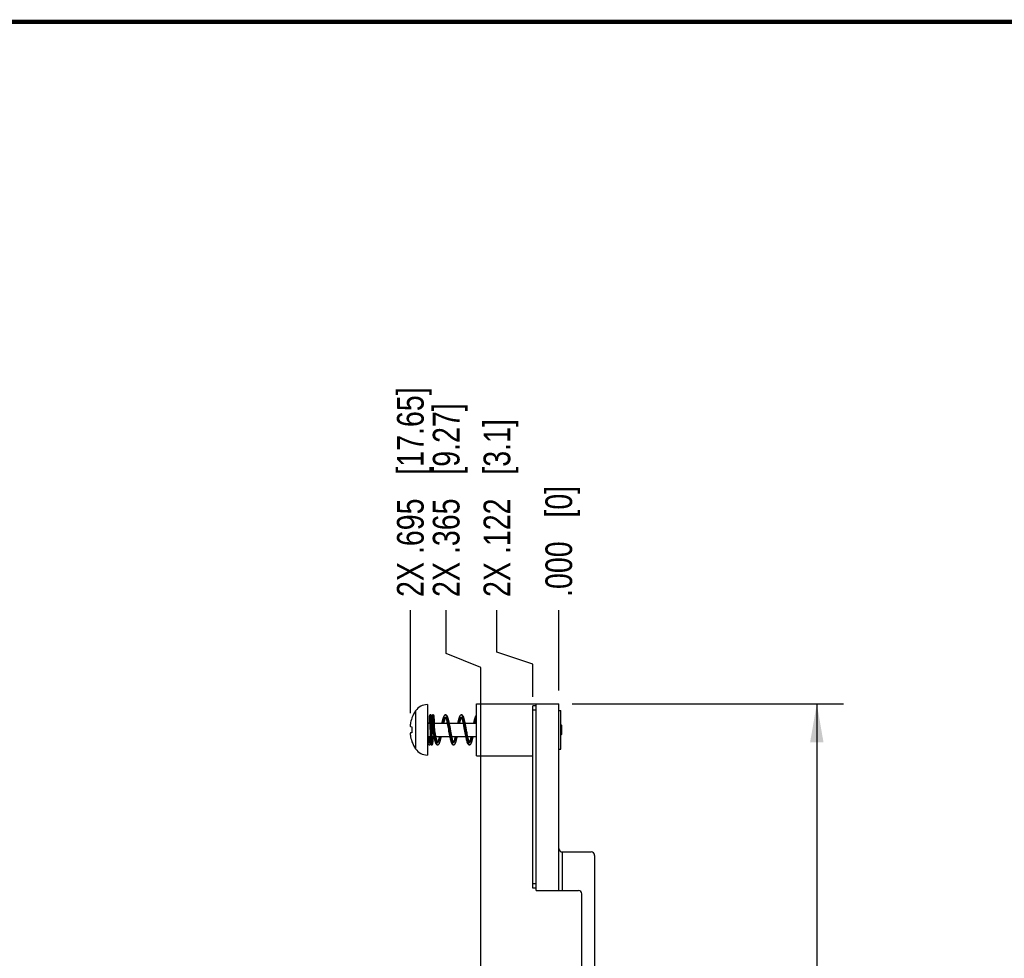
# Model space of a CAD drawing. Header units: inches. Extents: x 0.2 to 16.8, y 0.1 to 10.8.
# Tile 8 of 15: x 4.8 to 9.5, y 6.4 to 10.8. Entities that reach past the tile are written whole.
import ezdxf

# ---------------------------------------------------------------- set-up
doc = ezdxf.new("R2010")
doc.units = ezdxf.units.IN
doc.header["$LTSCALE"] = 0.935
doc.header["$MEASUREMENT"] = 0
doc.layers.get('0').update_dxf_attribs({"linetype": 'CONTINUOUS'})
doc.layers.add('DIMENSIONS', color=7, linetype='CONTINUOUS')
doc.styles.get("Standard").update_dxf_attribs({"font": 'txt', "width": 0.8})
doc.dimstyles.new('DIMSTYLE_1', dxfattribs={"dimtxt": 0.125, "dimasz": 0.18, "dimexe": 0.18, "dimexo": 0.0625, "dimgap": 0.09, "dimtad": 0, "dimtih": 1, "dimtoh": 1, "dimdec": 3, "dimzin": 4, "dimdsep": 46, "dimtxsty": 'STANDARD', "dimblk": '_FILLED', "dimblk1": '_FILLED', "dimblk2": '_FILLED', "dimcen": 0.09, "dimadec": 0, "dimazin": 0, "dimtp": 0.01, "dimtm": 0.01, "dimtfac": 1, "dimtdec": 3, "dimtofl": 0, "dimtmove": 0, "dimatfit": 3, "dimldrblk": '_FILLED', "dimfxl": 1, "dimtolj": 1, "dimtzin": 4, "dimarcsym": 0})
doc.dimstyles.new('DIMSTYLE_2', dxfattribs={"dimtxt": 0.125, "dimasz": 0.18, "dimexe": 0.18, "dimexo": 0.0625, "dimgap": 0.09, "dimtad": 0, "dimtih": 1, "dimtoh": 1, "dimdec": 3, "dimzin": 4, "dimdsep": 46, "dimtxsty": 'STANDARD', "dimblk": '_FILLED', "dimblk1": '_FILLED', "dimblk2": '_FILLED', "dimcen": 0.09, "dimadec": 0, "dimazin": 0, "dimtp": 0.01, "dimtm": 0.01, "dimtfac": 1, "dimtdec": 3, "dimtofl": 0, "dimtmove": 0, "dimatfit": 3, "dimldrblk": '_FILLED', "dimfxl": 1, "dimtolj": 1, "dimtzin": 4, "dimarcsym": 0})

# ---------------------------------------------------------------- blocks, each defined once
blk = doc.blocks.new('*D19')
at = {"layer": 'DIMENSIONS', "color": 2, "linetype": 'Continuous'}
for p, q in [((7.0832, 7.8076), (7.0832, 8.0034)), ((7.2508, 7.751), (7.0832, 7.8076)), ((7.2508, 7.5988), (7.2508, 7.751))]:
    blk.add_line(p, q, dxfattribs=at)
at = {"layer": 'DIMENSIONS', "color": 2, "linetype": 'Continuous', "insert": (7.0207, 8.0659), "char_height": 0.125, "width": 1.325, "attachment_point": 1, "rotation": 90.0001, "line_spacing_factor": 0.9}
blk.add_mtext('2X .122{\\Ftxt.shx;\\W1.000000;\\H0.125000; }[3.1]', dxfattribs=at)
blk = doc.blocks.new('_FILLED')
at = {"color": 0, "linetype": 'ByBlock'}
blk.add_solid([(0, 0), (-1, 0.1736), (-1, -0.1736)], dxfattribs=at)
blk = doc.blocks.new('*D20')
at = {"layer": 'DIMENSIONS', "color": 2, "linetype": 'Continuous'}
blk.add_line((7.3728, 7.6284), (7.3728, 8.0034), dxfattribs=at)
at = {"layer": 'DIMENSIONS', "color": 2, "linetype": 'Continuous', "insert": (7.3103, 8.0659), "char_height": 0.125, "width": 0.825, "attachment_point": 1, "rotation": 90.0001, "line_spacing_factor": 0.9}
blk.add_mtext('.000{\\Ftxt.shx;\\W1.000000;\\H0.125000; }[0]', dxfattribs=at)
blk = doc.blocks.new('*D21')
at = {"layer": 'DIMENSIONS', "color": 2, "linetype": 'Continuous'}
for p, q in [((7.4353, 7.5659), (8.7058, 7.5659)), ((8.5808, 7.5659), (8.5808, 5.1579)), ((8.5808, 2.4999), (8.5808, 4.9079)), ((7.4353, 2.4999), (8.7058, 2.4999))]:
    blk.add_line(p, q, dxfattribs=at)
at = {"layer": 'DIMENSIONS', "color": 2, "linetype": 'Continuous', "xscale": 0.18, "yscale": 0.18, "zscale": 0.18}
for p, rotation in [((8.5808, 7.5659), 90), ((8.5808, 2.4999), 270.000112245)]:
    blk.add_blockref('_FILLED', p, dxfattribs=dict(at, rotation=rotation))
at = {"layer": 'DIMENSIONS', "color": 2, "linetype": 'Continuous', "insert": (8.5808, 5.0954), "char_height": 0.125, "width": 1.425, "attachment_point": 2, "line_spacing_factor": 0.9}
blk.add_mtext('5.066{\\Ftxt.shx;\\W1.000000;\\H0.125000; }[128.68]', dxfattribs=at)
blk = doc.blocks.new('*D22')
at = {"layer": 'DIMENSIONS', "color": 2, "linetype": 'Continuous'}
for p, q in [((6.8457, 7.801), (6.8457, 8.0034)), ((7.0077, 7.7362), (6.8457, 7.801)), ((7.0077, 6.1994), (7.0077, 7.7362))]:
    blk.add_line(p, q, dxfattribs=at)
at = {"layer": 'DIMENSIONS', "color": 2, "linetype": 'Continuous', "insert": (6.7832, 8.0659), "char_height": 0.125, "width": 1.425, "attachment_point": 1, "rotation": 90.0001, "line_spacing_factor": 0.9}
blk.add_mtext('2X .365{\\Ftxt.shx;\\W1.000000;\\H0.125000; }[9.27]', dxfattribs=at)
blk = doc.blocks.new('*D23')
at = {"layer": 'DIMENSIONS', "color": 2, "linetype": 'Continuous'}
blk.add_line((6.678, 7.5211), (6.678, 8.0034), dxfattribs=at)
at = {"layer": 'DIMENSIONS', "color": 2, "linetype": 'Continuous', "insert": (6.6155, 8.0659), "char_height": 0.125, "width": 1.525, "attachment_point": 1, "rotation": 90.0001, "line_spacing_factor": 0.9}
blk.add_mtext('2X .695{\\Ftxt.shx;\\W1.000000;\\H0.125000; }[17.65]', dxfattribs=at)

msp = doc.modelspace()

# ---------------------------------------------------------------- linework, layer by layer
at = {"color": 7, "linetype": 'Continuous'}
for p, q in [((6.7578, 7.562), (6.7578, 7.3258)), ((6.9878, 7.3219), (6.9878, 7.5659)), ((6.9878, 7.5659), (7.3728, 7.5659)), ((7.2678, 6.6919), (7.2678, 7.5659)), ((7.3728, 6.6919), (7.3728, 7.5659)), ((6.7821, 7.5131), (6.7816, 7.5129)), ((7.2508, 6.702), (7.2508, 7.5563)), ((7.2678, 7.5563), (7.2508, 7.5563)), ((7.3728, 7.5339), (7.3818, 7.5339)), ((7.3818, 7.3539), (7.3818, 7.5339)), ((6.6854, 7.5), (6.6854, 7.4983)), ((6.7617, 7.4754), (6.7691, 7.4754)), ((6.7654, 7.4847), (6.7651, 7.4754)), ((6.7656, 7.4905), (6.7654, 7.4847)), ((6.7659, 7.4952), (6.7656, 7.4905)), ((6.766, 7.4979), (6.7659, 7.4952)), ((6.7663, 7.503), (6.7662, 7.502)), ((6.7662, 7.502), (6.7662, 7.5008)), ((6.7664, 7.504), (6.7663, 7.503)), ((6.7664, 7.5048), (6.7664, 7.504)), ((6.7677, 7.5048), (6.7678, 7.5042)), ((6.7678, 7.5042), (6.7679, 7.5034)), ((6.7679, 7.5034), (6.7679, 7.5026)), ((6.7679, 7.5026), (6.768, 7.5016)), ((6.768, 7.5016), (6.7681, 7.5005)), ((6.7681, 7.5005), (6.7682, 7.4985)), ((6.7682, 7.4985), (6.7683, 7.4961)), ((6.7683, 7.4961), (6.7684, 7.4934)), ((6.7684, 7.4934), (6.7686, 7.4902)), ((6.7686, 7.4902), (6.7687, 7.4864)), ((6.7687, 7.4864), (6.7689, 7.482)), ((6.7689, 7.482), (6.7691, 7.4768)), ((6.7691, 7.4768), (6.7693, 7.4707)), ((6.7693, 7.4707), (6.7696, 7.4614)), ((6.7778, 7.5046), (6.7777, 7.5055)), ((6.7779, 7.5037), (6.7778, 7.5046)), ((6.7779, 7.5026), (6.7779, 7.5037)), ((6.778, 7.5012), (6.7779, 7.5026)), ((6.7781, 7.4997), (6.778, 7.5012)), ((6.7782, 7.5016), (6.7781, 7.4999)), ((6.7783, 7.497), (6.7781, 7.4997)), ((6.7783, 7.5032), (6.7782, 7.502)), ((6.7782, 7.5021), (6.7782, 7.5014)), ((6.7784, 7.5041), (6.7783, 7.503)), ((6.7784, 7.4938), (6.7783, 7.497)), ((6.7785, 7.5056), (6.7784, 7.5049)), ((6.7784, 7.5049), (6.7784, 7.504)), ((6.7786, 7.4885), (6.7784, 7.4938)), ((6.7786, 7.5063), (6.7785, 7.5057)), ((6.7785, 7.506), (6.7785, 7.5053)), ((6.7787, 7.5073), (6.7786, 7.507)), ((6.7787, 7.507), (6.7786, 7.5067)), ((6.7786, 7.5067), (6.7786, 7.5063)), ((6.7786, 7.5064), (6.7786, 7.5061)), ((6.7789, 7.4818), (6.7786, 7.4885)), ((6.7788, 7.5078), (6.7787, 7.5075)), ((6.7789, 7.5086), (6.7788, 7.5083)), ((6.7788, 7.5083), (6.7788, 7.5081)), ((6.7788, 7.5081), (6.7788, 7.5078)), ((6.779, 7.509), (6.7789, 7.5088)), ((6.7789, 7.5088), (6.7789, 7.5085)), ((6.7792, 7.4733), (6.7789, 7.4818)), ((6.779, 7.5093), (6.779, 7.509)), ((6.7791, 7.4754), (6.7811, 7.4754)), ((6.7796, 7.4598), (6.7792, 7.4733)), ((6.7798, 7.5045), (6.7798, 7.5037)), ((6.7798, 7.5037), (6.7799, 7.5028)), ((6.7799, 7.5028), (6.78, 7.5018)), ((6.78, 7.5018), (6.78, 7.5007)), ((6.78, 7.5007), (6.7802, 7.4987)), ((6.7802, 7.4987), (6.7803, 7.4964)), ((6.7803, 7.4964), (6.7804, 7.4937)), ((6.7804, 7.4937), (6.7806, 7.4904)), ((6.7806, 7.4904), (6.7807, 7.4866)), ((6.7807, 7.4866), (6.7809, 7.4822)), ((6.7809, 7.4822), (6.7811, 7.4771)), ((6.7811, 7.4771), (6.7813, 7.4692)), ((6.7813, 7.4692), (6.7816, 7.4599)), ((6.7899, 7.5038), (6.7898, 7.5049)), ((6.7899, 7.5026), (6.7899, 7.5038)), ((6.79, 7.5012), (6.7899, 7.5026)), ((6.7901, 7.4996), (6.79, 7.5012)), ((6.7903, 7.4968), (6.7901, 7.4996)), ((6.7904, 7.4936), (6.7903, 7.4968)), ((6.7907, 7.4881), (6.7904, 7.4936)), ((6.7909, 7.4813), (6.7907, 7.4881)), ((6.7912, 7.4728), (6.7909, 7.4813)), ((6.7911, 7.4754), (6.8504, 7.4754)), ((6.7916, 7.4596), (6.7912, 7.4728)), ((6.8604, 7.4754), (6.9247, 7.4754)), ((6.9348, 7.4754), (6.9878, 7.4754)), ((7.3877, 7.4636), (7.3818, 7.4695)), ((6.678, 7.4586), (6.6854, 7.4577)), ((6.6854, 7.4301), (6.678, 7.4292)), ((6.6854, 7.4577), (6.6854, 7.4301)), ((6.7809, 7.4179), (6.7806, 7.427)), ((6.7821, 7.4435), (6.7842, 7.4319)), ((6.7821, 7.4435), (6.7921, 7.4435)), ((6.7921, 7.4435), (6.7916, 7.4596)), ((6.8653, 7.4499), (6.8638, 7.4578)), ((6.8675, 7.4379), (6.8653, 7.4499)), ((6.932, 7.4373), (6.9334, 7.4294)), ((7.3877, 7.4242), (7.3818, 7.4183)), ((7.3877, 7.4242), (7.3877, 7.4636)), ((6.6854, 7.3895), (6.6854, 7.3878)), ((6.7617, 7.4124), (6.7711, 7.4124)), ((6.7619, 7.3844), (6.7618, 7.3834)), ((6.762, 7.3854), (6.7619, 7.3844)), ((6.7621, 7.3866), (6.762, 7.3854)), ((6.7624, 7.3921), (6.7622, 7.3895)), ((6.7625, 7.3951), (6.7624, 7.3921)), ((6.7626, 7.3985), (6.7625, 7.3951)), ((6.7628, 7.4025), (6.7626, 7.3985)), ((6.763, 7.407), (6.7628, 7.4025)), ((6.7631, 7.4124), (6.763, 7.407)), ((6.7662, 7.3835), (6.7661, 7.3835)), ((6.7709, 7.4182), (6.7713, 7.4068)), ((6.7713, 7.4068), (6.7715, 7.3992)), ((6.7715, 7.3992), (6.7717, 7.3943)), ((6.7717, 7.3943), (6.7719, 7.3904)), ((6.7718, 7.3828), (6.7719, 7.3838)), ((6.7719, 7.3904), (6.7721, 7.388)), ((6.7719, 7.3838), (6.772, 7.3848)), ((6.772, 7.3861), (6.7721, 7.3871)), ((6.772, 7.3848), (6.772, 7.3861)), ((6.7721, 7.388), (6.7722, 7.3859)), ((6.7722, 7.3859), (6.7723, 7.3847)), ((6.7723, 7.3847), (6.7723, 7.3835)), ((6.7723, 7.3835), (6.7724, 7.3825)), ((6.7811, 7.4101), (6.7809, 7.4179)), ((6.7811, 7.4124), (6.788, 7.4124)), ((6.7813, 7.4051), (6.7811, 7.4101)), ((6.7815, 7.4007), (6.7813, 7.4051)), ((6.7816, 7.3968), (6.7815, 7.4007)), ((6.7818, 7.3935), (6.7816, 7.3968)), ((6.7819, 7.3906), (6.7818, 7.3935)), ((6.7821, 7.3881), (6.7819, 7.3906)), ((6.7821, 7.3866), (6.7821, 7.3881)), ((6.7822, 7.3854), (6.7821, 7.3866)), ((6.7823, 7.3842), (6.7822, 7.3854)), ((6.7838, 7.3832), (6.7839, 7.3842)), ((6.7838, 7.3823), (6.7838, 7.3832)), ((6.784, 7.3858), (6.7841, 7.3877)), ((6.7841, 7.3877), (6.7843, 7.3899)), ((6.7843, 7.3899), (6.7844, 7.3932)), ((6.7844, 7.3932), (6.7846, 7.397)), ((6.7846, 7.397), (6.7848, 7.4028)), ((6.7848, 7.4028), (6.7852, 7.4124)), ((6.798, 7.4124), (6.8624, 7.4124)), ((6.8724, 7.4124), (6.9367, 7.4124)), ((6.9468, 7.4124), (6.9878, 7.4124)), ((6.7661, 7.3735), (6.7661, 7.3735)), ((7.3728, 7.3539), (7.3818, 7.3539)), ((6.9878, 7.3219), (7.2508, 7.3219)), ((7.3888, 6.8719), (7.5248, 6.8719)), ((7.5408, 6.8559), (7.5408, 3.2129)), ((7.2678, 6.7023), (7.2508, 6.7023)), ((7.2678, 6.702), (7.2508, 6.702)), ((7.2678, 6.6919), (7.4648, 6.6919)), ((7.4808, 6.2688), (7.4808, 6.6759))]:
    msp.add_line(p, q, dxfattribs=at)
at = {"color": 9, "linetype": 'Continuous'}
for p, q in [((6.7028, 7.5331), (6.7028, 7.3547)), ((7.2678, 7.5363), (7.2508, 7.5363)), ((6.7617, 7.4124), (6.7617, 7.4754)), ((6.7662, 7.3837), (6.7661, 7.3835)), ((7.3888, 6.8719), (7.3888, 6.6919)), ((7.2678, 6.7223), (7.2508, 6.7223))]:
    msp.add_line(p, q, dxfattribs=at)
at = {"color": 7, "linetype": 'Continuous', "const_width": 0.02}
msp.add_lwpolyline([(16.75, 10.7586), (0.25, 10.7586)], dxfattribs=at)
at = {"color": 7, "linetype": 'Continuous'}
for points in [[(6.7721, 7.5135), (6.7718, 7.5135), (6.7712, 7.5135), (6.7706, 7.5133), (6.7701, 7.5131), (6.7696, 7.5129), (6.7691, 7.5126), (6.7687, 7.5122), (6.7683, 7.5119), (6.768, 7.5115), (6.7678, 7.5112), (6.7676, 7.5108), (6.7674, 7.5105), (6.7673, 7.5102), (6.7672, 7.5099), (6.7671, 7.5097), (6.7671, 7.5094), (6.767, 7.5092), (6.767, 7.509), (6.7669, 7.5088), (6.7669, 7.5085), (6.7668, 7.5083), (6.7668, 7.508), (6.7668, 7.5078), (6.7667, 7.5075), (6.7667, 7.5072), (6.7666, 7.507), (6.7666, 7.5066), (6.7666, 7.5063), (6.7665, 7.506), (6.7665, 7.5056), (6.7664, 7.5048)], [(6.7777, 7.5055), (6.7777, 7.5059), (6.7776, 7.5062), (6.7776, 7.5066), (6.7776, 7.5069), (6.7775, 7.5072), (6.7775, 7.5075), (6.7775, 7.5078), (6.7774, 7.508), (6.7774, 7.5083), (6.7773, 7.5085), (6.7773, 7.5088), (6.7773, 7.509), (6.7772, 7.5092), (6.7771, 7.5094), (6.7771, 7.5097), (6.777, 7.5099), (6.7769, 7.5102), (6.7768, 7.5105), (6.7766, 7.5108), (6.7764, 7.5112), (6.7762, 7.5115), (6.7759, 7.5119), (6.7755, 7.5122), (6.7751, 7.5125), (6.7747, 7.5129), (6.7741, 7.5131), (6.7736, 7.5133), (6.773, 7.5135), (6.7724, 7.5135), (6.7721, 7.5135)], [(6.7841, 7.5135), (6.7838, 7.5135), (6.7832, 7.5135), (6.7826, 7.5133), (6.7821, 7.5131)], [(6.7898, 7.5049), (6.7897, 7.5053), (6.7897, 7.5058), (6.7896, 7.5062), (6.7896, 7.5065), (6.7896, 7.5069), (6.7895, 7.5072), (6.7895, 7.5075), (6.7895, 7.5078), (6.7894, 7.508), (6.7894, 7.5083), (6.7893, 7.5085), (6.7893, 7.5088), (6.7893, 7.509), (6.7892, 7.5092), (6.7891, 7.5094), (6.7891, 7.5097), (6.789, 7.5099), (6.7889, 7.5102), (6.7888, 7.5105), (6.7886, 7.5108), (6.7884, 7.5112), (6.7882, 7.5115), (6.7879, 7.5119), (6.7875, 7.5122), (6.7871, 7.5126), (6.7866, 7.5129), (6.7861, 7.5131), (6.7856, 7.5133), (6.785, 7.5135), (6.7844, 7.5135), (6.7841, 7.5135)], [(6.8429, 7.5135), (6.8422, 7.5135), (6.8412, 7.5133), (6.8401, 7.513), (6.8391, 7.5125), (6.8382, 7.5118), (6.8373, 7.5111), (6.8365, 7.5102), (6.8358, 7.5092), (6.835, 7.5081), (6.8343, 7.5068), (6.8336, 7.5054), (6.8329, 7.5038), (6.8322, 7.5019), (6.8314, 7.4998), (6.8307, 7.4974), (6.8299, 7.4948), (6.8291, 7.4919), (6.8283, 7.4888), (6.8275, 7.4856), (6.8268, 7.4823), (6.8261, 7.4789), (6.8253, 7.4754)], [(6.8638, 7.4578), (6.8631, 7.4618), (6.8624, 7.4656), (6.8616, 7.4694), (6.8609, 7.4732), (6.8601, 7.4768), (6.8594, 7.4803), (6.8587, 7.4836), (6.8579, 7.4869), (6.8571, 7.49), (6.8563, 7.493), (6.8556, 7.4957), (6.8548, 7.4982), (6.8541, 7.5003), (6.8534, 7.5023), (6.8527, 7.504), (6.8521, 7.5055), (6.8514, 7.5069), (6.8507, 7.5081), (6.85, 7.5092), (6.8492, 7.5102), (6.8484, 7.5111), (6.8476, 7.5118), (6.8467, 7.5125), (6.8457, 7.513), (6.8446, 7.5133), (6.8435, 7.5135), (6.8429, 7.5135)], [(6.9172, 7.5135), (6.9166, 7.5135), (6.9155, 7.5133), (6.9144, 7.513), (6.9134, 7.5125), (6.9125, 7.5118), (6.9116, 7.511), (6.9108, 7.5102), (6.9101, 7.5092), (6.9094, 7.5081), (6.9087, 7.5068), (6.908, 7.5054), (6.9073, 7.5039), (6.9067, 7.5022), (6.906, 7.5003), (6.9053, 7.4981), (6.9046, 7.4958), (6.9038, 7.4932), (6.9031, 7.4903), (6.9023, 7.4872), (6.9015, 7.4839), (6.9008, 7.4805), (6.9, 7.4769), (6.8997, 7.4754)], [(6.9389, 7.4542), (6.9381, 7.4582), (6.9374, 7.4621), (6.9367, 7.466), (6.9359, 7.4698), (6.9352, 7.4735), (6.9344, 7.4771), (6.9337, 7.4806), (6.9329, 7.484), (6.9321, 7.4873), (6.9314, 7.4905), (6.9306, 7.4934), (6.9298, 7.4961), (6.9291, 7.4984), (6.9284, 7.5006), (6.9277, 7.5024), (6.927, 7.5041), (6.9264, 7.5057), (6.9257, 7.507), (6.925, 7.5082), (6.9243, 7.5093), (6.9236, 7.5103), (6.9228, 7.5111), (6.9219, 7.5119), (6.921, 7.5125), (6.92, 7.513), (6.9189, 7.5133), (6.9178, 7.5135), (6.9172, 7.5135)], [(6.7662, 7.5008), (6.7661, 7.5001), (6.766, 7.4979)], [(6.7675, 7.5069), (6.7675, 7.5069), (6.7675, 7.5069), (6.7675, 7.5069), (6.7675, 7.5068), (6.7675, 7.5067), (6.7675, 7.5066), (6.7675, 7.5065), (6.7676, 7.5064), (6.7676, 7.5062), (6.7676, 7.506), (6.7676, 7.5058), (6.7677, 7.5056), (6.7677, 7.5054), (6.7677, 7.5051), (6.7677, 7.5048)], [(6.7788, 7.5078), (6.7787, 7.5076), (6.7787, 7.5073)], [(6.7816, 7.5129), (6.7811, 7.5126), (6.7807, 7.5122), (6.7804, 7.5119), (6.7801, 7.5116), (6.7798, 7.5112), (6.7796, 7.5109), (6.7795, 7.5105), (6.7793, 7.5102), (6.7792, 7.51), (6.7791, 7.5097), (6.7791, 7.5095), (6.779, 7.5092)], [(6.7816, 7.5129), (6.7811, 7.5126), (6.7807, 7.5122), (6.7803, 7.5119), (6.78, 7.5115), (6.7798, 7.5112), (6.7796, 7.5108), (6.7794, 7.5105), (6.7793, 7.5102), (6.7792, 7.5099), (6.7791, 7.5097), (6.7791, 7.5095)], [(6.7795, 7.5069), (6.7795, 7.5069), (6.7795, 7.5069), (6.7795, 7.5068), (6.7795, 7.5067), (6.7795, 7.5067), (6.7795, 7.5065), (6.7796, 7.5064), (6.7796, 7.5062), (6.7796, 7.5061), (6.7796, 7.5059), (6.7797, 7.5056), (6.7797, 7.5054), (6.7797, 7.5051), (6.7797, 7.5048), (6.7798, 7.5045)], [(6.8354, 7.4754), (6.836, 7.4781), (6.8367, 7.4812), (6.8374, 7.4842), (6.838, 7.4871), (6.8387, 7.4897), (6.8394, 7.4922), (6.8401, 7.4944), (6.8407, 7.4964), (6.8413, 7.4982), (6.8419, 7.4997), (6.8424, 7.501), (6.8429, 7.5019)], [(6.8416, 7.5039), (6.8417, 7.5038), (6.8419, 7.5035), (6.8422, 7.503), (6.8426, 7.5023), (6.8431, 7.5014), (6.8436, 7.5003), (6.8441, 7.499), (6.8447, 7.4974), (6.8453, 7.4955), (6.846, 7.4934), (6.8467, 7.4911), (6.8474, 7.4885), (6.8481, 7.4857), (6.8488, 7.4828), (6.8495, 7.4797), (6.8502, 7.4764), (6.8509, 7.473), (6.8516, 7.4694), (6.8523, 7.4658), (6.8531, 7.462), (6.8538, 7.4582), (6.8545, 7.4543)], [(6.9097, 7.4754), (6.9102, 7.4775), (6.9109, 7.4807), (6.9116, 7.4838), (6.9123, 7.4867), (6.913, 7.4894), (6.9137, 7.4918), (6.9143, 7.4941), (6.915, 7.4962), (6.9156, 7.498), (6.9162, 7.4995), (6.9168, 7.5008), (6.9172, 7.5019)], [(6.9159, 7.5039), (6.916, 7.5039), (6.9161, 7.5037), (6.9164, 7.5033), (6.9168, 7.5027), (6.9172, 7.502), (6.9177, 7.501), (6.9182, 7.4998), (6.9188, 7.4983), (6.9194, 7.4966), (6.92, 7.4947), (6.9206, 7.4925), (6.9213, 7.4901), (6.922, 7.4875), (6.9227, 7.4847), (6.9234, 7.4817), (6.9241, 7.4785), (6.9248, 7.4752), (6.9255, 7.4718), (6.9262, 7.4683), (6.9269, 7.4646), (6.9276, 7.4609), (6.9284, 7.4571), (6.9291, 7.4532)], [(6.9878, 7.5124), (6.9869, 7.5118), (6.986, 7.5111), (6.9853, 7.5102), (6.9845, 7.5092), (6.9838, 7.5082), (6.9831, 7.5069), (6.9824, 7.5056), (6.9818, 7.504), (6.9811, 7.5023), (6.9804, 7.5004), (6.9797, 7.4983), (6.979, 7.4959), (6.9782, 7.4932), (6.9774, 7.4903), (6.9766, 7.4871), (6.9759, 7.4838), (6.9751, 7.4803), (6.9743, 7.4768), (6.9741, 7.4754)], [(6.9841, 7.4754), (6.9848, 7.4784), (6.9855, 7.4816), (6.9862, 7.4846), (6.9869, 7.4874), (6.9875, 7.49), (6.9878, 7.4909)], [(6.7696, 7.4614), (6.77, 7.4474), (6.7701, 7.4444), (6.7702, 7.4414), (6.7709, 7.4182)], [(6.7806, 7.427), (6.7801, 7.4435), (6.7796, 7.4598)], [(6.7816, 7.4599), (6.782, 7.4463), (6.7821, 7.4435)], [(6.7842, 7.4319), (6.785, 7.428), (6.7857, 7.424), (6.7864, 7.4202), (6.7872, 7.4164), (6.7879, 7.4127), (6.7887, 7.4091), (6.7894, 7.4057), (6.7902, 7.4024), (6.7909, 7.3992), (6.7917, 7.3961), (6.7925, 7.3931), (6.7933, 7.3903), (6.7941, 7.3877), (6.7949, 7.3855), (6.7957, 7.3835), (6.7964, 7.3817), (6.7972, 7.3802), (6.7979, 7.3789), (6.7986, 7.3778), (6.7994, 7.3769), (6.8001, 7.376), (6.801, 7.3753), (6.8019, 7.3746), (6.8029, 7.3741), (6.804, 7.3738), (6.8051, 7.3736), (6.8057, 7.3735)], [(6.7942, 7.432), (6.7928, 7.4399), (6.7921, 7.4435)], [(6.807, 7.3832), (6.807, 7.3832), (6.807, 7.3832), (6.8068, 7.3834), (6.8065, 7.3838), (6.8061, 7.3844), (6.8057, 7.3853), (6.8052, 7.3863), (6.8046, 7.3877), (6.804, 7.3893), (6.8034, 7.3911), (6.8027, 7.3932), (6.802, 7.3955), (6.8014, 7.398), (6.8007, 7.4008), (6.8, 7.4037), (6.7993, 7.4067), (6.7986, 7.41), (6.7978, 7.4133), (6.7971, 7.4168), (6.7964, 7.4205), (6.7957, 7.4242), (6.795, 7.4281), (6.7942, 7.432)], [(6.8545, 7.4543), (6.856, 7.4463), (6.8567, 7.4423), (6.8574, 7.4383), (6.8589, 7.4303)], [(6.8589, 7.4303), (6.8596, 7.4263), (6.8604, 7.4224), (6.8611, 7.4186), (6.8619, 7.4148), (6.8626, 7.4112), (6.8634, 7.4077), (6.8641, 7.4042), (6.8649, 7.4009), (6.8657, 7.3977), (6.8664, 7.3947), (6.8672, 7.3919), (6.868, 7.3894), (6.8687, 7.3871), (6.8694, 7.3851), (6.8701, 7.3833), (6.8708, 7.3817), (6.8715, 7.3803), (6.8722, 7.3791), (6.8729, 7.3779), (6.8737, 7.3769), (6.8745, 7.3761), (6.8753, 7.3753), (6.8762, 7.3746), (6.8773, 7.3741), (6.8783, 7.3738), (6.8794, 7.3736), (6.8801, 7.3735)], [(6.8814, 7.3832), (6.8813, 7.3832), (6.8811, 7.3834), (6.8809, 7.3838), (6.8805, 7.3844), (6.8801, 7.3852), (6.8796, 7.3861), (6.8791, 7.3873), (6.8786, 7.3888), (6.878, 7.3904), (6.8774, 7.3923), (6.8767, 7.3945), (6.876, 7.3969), (6.8754, 7.3995), (6.8747, 7.4023), (6.8739, 7.4053), (6.8732, 7.4085), (6.8725, 7.4118), (6.8718, 7.4152), (6.8711, 7.4188), (6.8704, 7.4224), (6.8697, 7.4262), (6.8689, 7.43), (6.8682, 7.434), (6.8675, 7.4379)], [(6.9291, 7.4532), (6.9305, 7.4453), (6.932, 7.4373)], [(6.9334, 7.4294), (6.9342, 7.4255), (6.9349, 7.4217), (6.9356, 7.4179), (6.9364, 7.4142), (6.9371, 7.4106), (6.9378, 7.4071), (6.9386, 7.4037), (6.9393, 7.4005), (6.9401, 7.3973), (6.9409, 7.3943), (6.9417, 7.3915), (6.9425, 7.3889), (6.9432, 7.3867), (6.9439, 7.3847), (6.9446, 7.3829), (6.9453, 7.3814), (6.946, 7.38), (6.9467, 7.3788), (6.9474, 7.3777), (6.9482, 7.3768), (6.949, 7.3759), (6.9498, 7.3752), (6.9507, 7.3746), (6.9517, 7.3741), (6.9528, 7.3737), (6.9538, 7.3736), (6.9544, 7.3735)], [(6.9426, 7.4342), (6.9411, 7.4422), (6.9389, 7.4542)], [(6.9557, 7.3832), (6.9557, 7.3832), (6.9556, 7.3833), (6.9554, 7.3836), (6.9551, 7.384), (6.9547, 7.3846), (6.9543, 7.3854), (6.9539, 7.3864), (6.9534, 7.3875), (6.9529, 7.3889), (6.9523, 7.3905), (6.9517, 7.3924), (6.9511, 7.3945), (6.9504, 7.3969), (6.9497, 7.3995), (6.949, 7.4024), (6.9483, 7.4054), (6.9476, 7.4086), (6.9469, 7.4119), (6.9462, 7.4154), (6.9454, 7.4189), (6.9447, 7.4226), (6.944, 7.4264), (6.9433, 7.4302), (6.9426, 7.4342)], [(6.7618, 7.3834), (6.7618, 7.3826), (6.7617, 7.3823), (6.7617, 7.382), (6.7617, 7.3817), (6.7616, 7.3814), (6.7616, 7.3812), (6.7616, 7.381), (6.7616, 7.3808), (6.7615, 7.3806), (6.7615, 7.3806)], [(6.7622, 7.3895), (6.7621, 7.3873), (6.7621, 7.3866)], [(6.7661, 7.3735), (6.7664, 7.3736), (6.767, 7.3736), (6.7676, 7.3738), (6.7681, 7.374), (6.7687, 7.3742), (6.7691, 7.3745), (6.7695, 7.3749), (6.7699, 7.3752), (6.7702, 7.3756), (6.7704, 7.3759), (6.7706, 7.3763), (6.7708, 7.3766), (6.7709, 7.3769), (6.771, 7.3771), (6.7711, 7.3774), (6.7711, 7.3776), (6.7712, 7.3779), (6.7712, 7.3781), (6.7713, 7.3783), (6.7713, 7.3785), (6.7714, 7.3788), (6.7714, 7.379), (6.7715, 7.3793), (6.7715, 7.3796), (6.7715, 7.3798), (6.7716, 7.3801), (6.7716, 7.3804), (6.7716, 7.3808), (6.7717, 7.3811), (6.7717, 7.3815), (6.7717, 7.3819), (6.7718, 7.3828)], [(6.7724, 7.3825), (6.7725, 7.3821), (6.7725, 7.3816), (6.7725, 7.3812), (6.7726, 7.3809), (6.7726, 7.3805), (6.7726, 7.3802), (6.7727, 7.3798), (6.7727, 7.3795), (6.7728, 7.3793), (6.7728, 7.379), (6.7728, 7.3787), (6.7729, 7.3785), (6.7729, 7.3783), (6.773, 7.3781), (6.773, 7.3778), (6.7731, 7.3776), (6.7731, 7.3774), (6.7732, 7.3771), (6.7733, 7.3769), (6.7734, 7.3766), (6.7736, 7.3763), (6.7738, 7.3759), (6.774, 7.3756), (6.7743, 7.3752), (6.7747, 7.3749), (6.7751, 7.3745), (6.7756, 7.3742), (6.7761, 7.374), (6.7766, 7.3738), (6.7772, 7.3736), (6.7778, 7.3736), (6.7781, 7.3735)], [(6.7781, 7.3735), (6.7784, 7.3736), (6.779, 7.3736), (6.7796, 7.3738), (6.7801, 7.374), (6.7807, 7.3742), (6.7811, 7.3745), (6.7815, 7.3749), (6.7819, 7.3752), (6.7822, 7.3756), (6.7824, 7.3759), (6.7826, 7.3763), (6.7828, 7.3766), (6.7829, 7.3769), (6.783, 7.3772), (6.7831, 7.3774), (6.7831, 7.3777), (6.7832, 7.3779), (6.7833, 7.3781), (6.7833, 7.3783), (6.7833, 7.3786), (6.7834, 7.3788), (6.7834, 7.3791), (6.7835, 7.3793), (6.7835, 7.3796), (6.7835, 7.3799), (6.7836, 7.3802), (6.7836, 7.3805), (6.7836, 7.3808), (6.7837, 7.3812), (6.7837, 7.3815), (6.7838, 7.3823)], [(6.7824, 7.3829), (6.7823, 7.3837), (6.7823, 7.3842)], [(6.7827, 7.3802), (6.7827, 7.3802), (6.7827, 7.3802), (6.7827, 7.3803), (6.7827, 7.3803), (6.7827, 7.3804), (6.7827, 7.3806), (6.7826, 7.3807), (6.7826, 7.3809), (6.7826, 7.3811), (6.7826, 7.3813), (6.7825, 7.3815), (6.7825, 7.3818), (6.7825, 7.3821), (6.7825, 7.3825), (6.7824, 7.3829)], [(6.7839, 7.3842), (6.784, 7.3847), (6.784, 7.3858)], [(6.8133, 7.4124), (6.8129, 7.4104), (6.8122, 7.4072), (6.8115, 7.4041), (6.8108, 7.4012), (6.8101, 7.3984), (6.8095, 7.3959), (6.8088, 7.3936), (6.8081, 7.3915), (6.8075, 7.3897), (6.807, 7.3881), (6.8064, 7.3867), (6.8059, 7.3856), (6.8057, 7.3852)], [(6.8057, 7.3735), (6.8063, 7.3736), (6.8073, 7.3737), (6.8084, 7.3741), (6.8094, 7.3746), (6.8104, 7.3752), (6.8112, 7.376), (6.812, 7.3768), (6.8127, 7.3778), (6.8135, 7.3789), (6.8143, 7.3803), (6.8151, 7.3819), (6.8159, 7.3838), (6.8167, 7.386), (6.8175, 7.3884), (6.8183, 7.3911), (6.8191, 7.3939), (6.8199, 7.3969), (6.8207, 7.4), (6.8214, 7.4032), (6.8222, 7.4065), (6.8229, 7.41), (6.8234, 7.4124)], [(6.8877, 7.4124), (6.8876, 7.4116), (6.8868, 7.4083), (6.8861, 7.4052), (6.8854, 7.4022), (6.8847, 7.3993), (6.884, 7.3967), (6.8834, 7.3943), (6.8827, 7.3921), (6.8821, 7.3902), (6.8815, 7.3885), (6.8809, 7.387), (6.8803, 7.3858), (6.8801, 7.3852)], [(6.8801, 7.3735), (6.8806, 7.3736), (6.8817, 7.3737), (6.8828, 7.3741), (6.8838, 7.3746), (6.8848, 7.3752), (6.8856, 7.376), (6.8864, 7.3769), (6.8872, 7.3779), (6.8879, 7.379), (6.8886, 7.3802), (6.8892, 7.3815), (6.8899, 7.383), (6.8905, 7.3846), (6.8912, 7.3864), (6.8919, 7.3885), (6.8926, 7.3907), (6.8933, 7.3932), (6.894, 7.3959), (6.8948, 7.3989), (6.8955, 7.4021), (6.8963, 7.4055), (6.8971, 7.409), (6.8978, 7.4124)], [(6.9621, 7.4124), (6.9619, 7.4114), (6.9612, 7.4081), (6.9604, 7.4049), (6.9597, 7.4019), (6.959, 7.3991), (6.9584, 7.3965), (6.9577, 7.3942), (6.9571, 7.3921), (6.9565, 7.3903), (6.9559, 7.3888), (6.9554, 7.3874), (6.9549, 7.3863), (6.9545, 7.3853), (6.9544, 7.3852)], [(6.9544, 7.3735), (6.955, 7.3736), (6.9561, 7.3737), (6.9571, 7.3741), (6.9581, 7.3746), (6.959, 7.3752), (6.9599, 7.3759), (6.9607, 7.3767), (6.9614, 7.3777), (6.9621, 7.3788), (6.9628, 7.38), (6.9635, 7.3813), (6.9642, 7.3829), (6.9649, 7.3846), (6.9656, 7.3866), (6.9664, 7.3889), (6.9671, 7.3914), (6.9679, 7.3942), (6.9687, 7.3972), (6.9695, 7.4004), (6.9702, 7.4036), (6.971, 7.407), (6.9717, 7.4105), (6.9721, 7.4124)]]:
    msp.add_lwpolyline(points, dxfattribs=at)
for centre, radius, start, end in [((6.7578, 7.4953), 0.0667, 90.0001, 145.5171), ((6.8326, 7.4439), 0.1575, 145.5171, 159.13), ((6.7944, 7.4569), 0.1172, 173.4612, 177.0692), ((6.8342, 7.4439), 0.1584, 159.937, 170.4338), ((6.7617, 7.4793), 0.00394, 186.9231, 270.0001), ((6.7187, 7.4666), 0.0414, 185.0562, 191.0647), ((6.7187, 7.4212), 0.0414, 168.9354, 174.9439), ((6.7945, 7.4309), 0.1172, 182.9319, 186.5379), ((6.8342, 7.4439), 0.1584, 189.5663, 200.0631), ((6.8326, 7.4439), 0.1575, 200.8701, 214.483), ((6.7617, 7.4085), 0.00394, 90.0001, 180.0001), ((6.7661, 7.3785), 0.005, 90.013, 269.4081), ((6.7661, 7.3785), 0.005, 284.8065, 89.4429), ((6.7578, 7.3925), 0.0667, 214.483, 270.0001), ((6.7661, 7.3785), 0.00496, 270.0063, 274.9149), ((6.7661, 7.3786), 0.00504, 274.9006, 278.3666), ((6.7661, 7.3786), 0.00505, 278.3637, 281.7855), ((6.7661, 7.3786), 0.00501, 281.7865, 284.7673), ((7.3888, 6.8879), 0.016, 180.0001, 270.0035), ((7.5248, 6.8559), 0.016, 0.0001, 90.0001), ((7.4648, 6.6759), 0.016, 0.0001, 90.0001)]:
    msp.add_arc(centre, radius, start, end, dxfattribs=at)
at = {"color": 9, "linetype": 'Continuous'}
for points, knots in [([(6.7781, 7.3735), (6.7781, 7.3735), (6.7781, 7.3735), (6.7781, 7.3736), (6.7781, 7.3736), (6.778, 7.3736), (6.778, 7.3736), (6.778, 7.3737), (6.778, 7.3737), (6.7779, 7.3738), (6.7779, 7.3739), (6.7779, 7.3741), (6.7778, 7.3743), (6.7778, 7.3746), (6.7777, 7.3749), (6.7777, 7.3753), (6.7776, 7.3757), (6.7776, 7.3761), (6.7775, 7.3768), (6.7774, 7.3777), (6.7773, 7.3789), (6.7773, 7.3803), (6.7772, 7.3819), (6.7771, 7.3836), (6.777, 7.3854), (6.7769, 7.3874), (6.7768, 7.3903), (6.7766, 7.3942), (6.7764, 7.3993), (6.7762, 7.4048), (6.776, 7.4107), (6.7758, 7.4168), (6.7757, 7.4233), (6.7755, 7.4299), (6.7753, 7.4367), (6.7751, 7.4435), (6.7749, 7.4504), (6.7747, 7.4572), (6.7745, 7.4638), (6.7744, 7.4702), (6.7742, 7.4764), (6.774, 7.4823), (6.7738, 7.4878), (6.7736, 7.4929), (6.7735, 7.4968), (6.7733, 7.4997), (6.7732, 7.5017), (6.7731, 7.5035), (6.773, 7.5052), (6.773, 7.5068), (6.7729, 7.5082), (6.7728, 7.5094), (6.7727, 7.5103), (6.7726, 7.511), (6.7726, 7.5114), (6.7725, 7.5118), (6.7725, 7.5122), (6.7724, 7.5125), (6.7724, 7.5128), (6.7723, 7.513), (6.7723, 7.5132), (6.7723, 7.5133), (6.7722, 7.5134), (6.7722, 7.5134), (6.7722, 7.5135), (6.7722, 7.5135), (6.7722, 7.5135), (6.7721, 7.5135), (6.7721, 7.5135), (6.7721, 7.5135), (6.7721, 7.5135)], [0, 0, 0, 0, 0.000084, 0.000172, 0.000374, 0.000626, 0.000938, 0.001317, 0.001764, 0.002282, 0.002871, 0.004267, 0.005952, 0.00793, 0.010198, 0.012758, 0.015607, 0.018746, 0.022173, 0.029885, 0.03873, 0.048685, 0.059721, 0.071812, 0.084929, 0.099046, 0.114132, 0.147052, 0.183356, 0.222709, 0.264735, 0.309018, 0.355138, 0.402657, 0.451109, 0.500031, 0.548954, 0.597408, 0.644921, 0.691039, 0.735325, 0.777344, 0.81669, 0.852999, 0.88591, 0.900987, 0.915103, 0.928223, 0.940317, 0.951352, 0.961299, 0.970134, 0.977843, 0.98127, 0.984411, 0.987262, 0.989823, 0.992093, 0.994069, 0.995752, 0.997142, 0.997729, 0.998244, 0.998688, 0.999065, 0.999376, 0.999627, 0.999828, 0.999916, 1, 1, 1, 1]), ([(6.7871, 7.4435), (6.787, 7.4458), (6.7869, 7.4504), (6.7867, 7.4572), (6.7865, 7.4638), (6.7864, 7.4702), (6.7862, 7.4764), (6.786, 7.4823), (6.7858, 7.4878), (6.7856, 7.4929), (6.7855, 7.4968), (6.7853, 7.4997), (6.7852, 7.5017), (6.7851, 7.5035), (6.785, 7.5052), (6.785, 7.5068), (6.7849, 7.5082), (6.7848, 7.5094), (6.7847, 7.5103), (6.7846, 7.511), (6.7846, 7.5114), (6.7845, 7.5118), (6.7845, 7.5122), (6.7844, 7.5125), (6.7844, 7.5128), (6.7843, 7.513), (6.7843, 7.5132), (6.7843, 7.5133), (6.7842, 7.5134), (6.7842, 7.5134), (6.7842, 7.5135), (6.7842, 7.5135), (6.7842, 7.5135), (6.7841, 7.5135), (6.7841, 7.5135), (6.7841, 7.5135), (6.7841, 7.5135)], [0, 0, 0, 0, 0.097841, 0.194744, 0.289774, 0.382007, 0.470574, 0.55462, 0.633313, 0.705926, 0.771761, 0.801923, 0.830152, 0.85639, 0.880576, 0.902652, 0.922558, 0.940238, 0.955656, 0.96251, 0.96879, 0.974492, 0.979614, 0.984154, 0.988111, 0.991483, 0.994271, 0.995448, 0.996481, 0.997373, 0.998127, 0.99875, 0.999253, 0.999656, 0.999832, 1, 1, 1, 1]), ([(6.8429, 7.5135), (6.843, 7.5135), (6.8432, 7.5135), (6.8435, 7.5135), (6.8438, 7.5134), (6.844, 7.5132), (6.8443, 7.513), (6.8446, 7.5128), (6.8449, 7.5125), (6.8452, 7.5122), (6.8455, 7.5118), (6.8458, 7.5114), (6.8461, 7.511), (6.8464, 7.5105), (6.8467, 7.51), (6.847, 7.5094), (6.8472, 7.5088), (6.8476, 7.508), (6.8481, 7.5068), (6.8487, 7.5052), (6.8493, 7.5035), (6.8499, 7.5017), (6.8504, 7.4997), (6.851, 7.4976), (6.8516, 7.4954), (6.8522, 7.493), (6.8528, 7.4905), (6.8533, 7.4879), (6.8539, 7.4852), (6.8545, 7.4824), (6.8551, 7.4795), (6.8559, 7.4755), (6.8568, 7.4703), (6.858, 7.4638), (6.8592, 7.4572), (6.8603, 7.4504), (6.8615, 7.4435), (6.8626, 7.4367), (6.8638, 7.4299), (6.8649, 7.4233), (6.8661, 7.4168), (6.8671, 7.4116), (6.8679, 7.4076), (6.8684, 7.4047), (6.869, 7.4019), (6.8696, 7.3992), (6.8702, 7.3966), (6.8708, 7.3941), (6.8713, 7.3917), (6.8719, 7.3895), (6.8725, 7.3874), (6.8731, 7.3854), (6.8736, 7.3835), (6.8742, 7.3818), (6.8747, 7.3805), (6.8751, 7.3796), (6.8754, 7.3789), (6.8757, 7.3782), (6.876, 7.3776), (6.8763, 7.3771), (6.8766, 7.3766), (6.8769, 7.3761), (6.8771, 7.3756), (6.8774, 7.3753), (6.8777, 7.3749), (6.878, 7.3746), (6.8783, 7.3743), (6.8786, 7.3741), (6.8789, 7.3739), (6.8792, 7.3737), (6.8795, 7.3736), (6.8798, 7.3736), (6.88, 7.3735), (6.8801, 7.3735)], [0, 0, 0, 0, 0.001977, 0.003995, 0.006092, 0.008302, 0.010654, 0.013172, 0.015875, 0.018779, 0.021897, 0.025236, 0.028804, 0.032606, 0.036643, 0.040919, 0.045435, 0.050192, 0.060428, 0.071625, 0.083777, 0.096866, 0.110866, 0.125747, 0.14148, 0.158034, 0.175378, 0.193475, 0.212283, 0.231757, 0.251851, 0.272522, 0.315408, 0.360022, 0.40594, 0.452738, 0.49998, 0.547224, 0.594023, 0.639941, 0.684555, 0.727446, 0.748118, 0.768212, 0.787685, 0.806493, 0.824593, 0.841942, 0.858499, 0.874232, 0.889112, 0.903111, 0.916202, 0.92836, 0.939562, 0.944801, 0.949799, 0.954555, 0.959071, 0.963347, 0.967384, 0.971185, 0.974754, 0.978095, 0.981215, 0.984122, 0.986827, 0.989346, 0.991698, 0.993908, 0.996005, 0.998023, 1, 1, 1, 1]), ([(6.9172, 7.5135), (6.9173, 7.5135), (6.9175, 7.5135), (6.9178, 7.5135), (6.9181, 7.5134), (6.9184, 7.5132), (6.9187, 7.513), (6.919, 7.5128), (6.9193, 7.5125), (6.9196, 7.5122), (6.9199, 7.5118), (6.9202, 7.5114), (6.9205, 7.511), (6.9207, 7.5105), (6.921, 7.51), (6.9213, 7.5094), (6.9216, 7.5088), (6.9219, 7.5082), (6.9222, 7.5075), (6.9226, 7.5065), (6.9231, 7.5052), (6.9237, 7.5035), (6.9242, 7.5017), (6.9248, 7.4997), (6.9254, 7.4976), (6.926, 7.4954), (6.9266, 7.493), (6.9271, 7.4905), (6.9277, 7.4879), (6.9283, 7.4852), (6.9289, 7.4824), (6.9295, 7.4795), (6.9302, 7.4755), (6.9312, 7.4702), (6.9324, 7.4638), (6.9335, 7.4571), (6.9347, 7.4504), (6.9358, 7.4435), (6.937, 7.4367), (6.9381, 7.4299), (6.9393, 7.4233), (6.9405, 7.4168), (6.9416, 7.4106), (6.9428, 7.4048), (6.9438, 7.4001), (6.9445, 7.3966), (6.9451, 7.3941), (6.9457, 7.3917), (6.9463, 7.3895), (6.9469, 7.3874), (6.9474, 7.3854), (6.948, 7.3835), (6.9486, 7.3819), (6.9491, 7.3805), (6.9495, 7.3796), (6.9498, 7.3789), (6.9501, 7.3782), (6.9504, 7.3776), (6.9506, 7.3771), (6.9509, 7.3766), (6.9512, 7.3761), (6.9515, 7.3756), (6.9518, 7.3753), (6.9521, 7.3749), (6.9524, 7.3746), (6.9527, 7.3743), (6.953, 7.3741), (6.9533, 7.3739), (6.9535, 7.3737), (6.9538, 7.3736), (6.9541, 7.3736), (6.9543, 7.3735), (6.9544, 7.3735)], [0, 0, 0, 0, 0.001977, 0.003995, 0.006094, 0.008307, 0.010664, 0.013187, 0.015897, 0.018806, 0.021927, 0.025268, 0.028836, 0.032636, 0.036672, 0.040948, 0.045466, 0.050226, 0.05523, 0.060476, 0.071687, 0.083846, 0.096933, 0.110929, 0.12581, 0.141552, 0.158116, 0.175466, 0.193563, 0.212366, 0.231837, 0.251933, 0.272609, 0.315498, 0.360104, 0.406019, 0.452816, 0.500052, 0.547286, 0.594079, 0.639995, 0.684598, 0.727477, 0.768245, 0.806518, 0.824608, 0.84195, 0.858508, 0.874246, 0.889129, 0.903123, 0.916204, 0.928353, 0.939555, 0.944798, 0.949799, 0.95456, 0.959078, 0.963355, 0.967391, 0.971189, 0.974754, 0.978091, 0.981207, 0.984112, 0.986818, 0.989339, 0.991693, 0.993906, 0.996004, 0.998023, 1, 1, 1, 1]), ([(6.8309, 7.4754), (6.8311, 7.4764), (6.8316, 7.4783), (6.8323, 7.4811), (6.833, 7.4838), (6.8337, 7.4863), (6.8344, 7.4887), (6.835, 7.4909), (6.8357, 7.493), (6.8363, 7.4946), (6.8368, 7.4958), (6.8371, 7.4966), (6.8375, 7.4974), (6.8378, 7.4982), (6.8382, 7.4989), (6.8385, 7.4995), (6.8389, 7.5002), (6.8392, 7.5007), (6.8396, 7.5012), (6.8399, 7.5017), (6.8403, 7.5021), (6.8406, 7.5024), (6.841, 7.5028), (6.8413, 7.503), (6.8416, 7.5032), (6.8419, 7.5033), (6.842, 7.5034)], [0, 0, 0, 0, 0.097974, 0.192167, 0.282296, 0.368083, 0.449253, 0.525554, 0.596801, 0.662835, 0.693854, 0.723518, 0.751815, 0.778732, 0.804262, 0.828404, 0.851171, 0.872579, 0.892649, 0.911413, 0.92891, 0.945196, 0.960342, 0.974439, 0.987607, 1, 1, 1, 1]), ([(6.9053, 7.4754), (6.9055, 7.4764), (6.906, 7.4783), (6.9067, 7.4811), (6.9073, 7.4838), (6.908, 7.4863), (6.9087, 7.4887), (6.9094, 7.4909), (6.9101, 7.493), (6.9107, 7.4946), (6.9112, 7.4958), (6.9115, 7.4967), (6.9119, 7.4975), (6.9122, 7.4982), (6.9126, 7.4989), (6.9129, 7.4996), (6.9132, 7.5002), (6.9136, 7.5007), (6.9139, 7.5012), (6.9143, 7.5017), (6.9146, 7.5021), (6.915, 7.5025), (6.9153, 7.5028), (6.9157, 7.503), (6.916, 7.5032), (6.9163, 7.5033), (6.9164, 7.5034)], [0, 0, 0, 0, 0.098034, 0.192287, 0.282442, 0.36822, 0.449386, 0.525721, 0.597012, 0.663058, 0.694061, 0.723701, 0.751972, 0.778867, 0.804387, 0.828531, 0.851305, 0.87272, 0.892793, 0.911549, 0.929027, 0.945283, 0.960396, 0.974465, 0.987615, 1, 1, 1, 1]), ([(6.9796, 7.4754), (6.98, 7.4768), (6.9805, 7.4789), (6.9812, 7.4817), (6.9817, 7.4836), (6.9822, 7.4855), (6.9827, 7.4873), (6.9832, 7.489), (6.9837, 7.4907), (6.9842, 7.4922), (6.9847, 7.4937), (6.9852, 7.495), (6.9857, 7.4963), (6.9862, 7.4975), (6.9867, 7.4986), (6.9873, 7.4995), (6.9876, 7.5001), (6.9878, 7.5004)], [0, 0, 0, 0, 0.165378, 0.244456, 0.320958, 0.39476, 0.465741, 0.533781, 0.598762, 0.660586, 0.719184, 0.774491, 0.826448, 0.875007, 0.920128, 0.961789, 1, 1, 1, 1]), ([(6.7871, 7.4435), (6.7875, 7.4413), (6.7883, 7.4367), (6.7894, 7.4299), (6.7906, 7.4233), (6.7917, 7.4168), (6.7927, 7.4116), (6.7935, 7.4076), (6.7941, 7.4047), (6.7946, 7.4019), (6.7952, 7.3992), (6.7958, 7.3966), (6.7964, 7.3941), (6.797, 7.3917), (6.7975, 7.3895), (6.7981, 7.3874), (6.7987, 7.3854), (6.7993, 7.3835), (6.7999, 7.3819), (6.8004, 7.3805), (6.8007, 7.3796), (6.801, 7.3789), (6.8013, 7.3782), (6.8016, 7.3776), (6.8019, 7.3771), (6.8022, 7.3766), (6.8025, 7.3761), (6.8028, 7.3757), (6.8031, 7.3753), (6.8034, 7.3749), (6.8036, 7.3746), (6.8039, 7.3743), (6.8042, 7.3741), (6.8045, 7.3739), (6.8048, 7.3737), (6.8051, 7.3736), (6.8054, 7.3736), (6.8056, 7.3735), (6.8057, 7.3735)], [0, 0, 0, 0, 0.094468, 0.188055, 0.279884, 0.369089, 0.454856, 0.496204, 0.536398, 0.57534, 0.612942, 0.649127, 0.683819, 0.716942, 0.748423, 0.778189, 0.806177, 0.832345, 0.856653, 0.879068, 0.889558, 0.899565, 0.909087, 0.918125, 0.926677, 0.934749, 0.942347, 0.94948, 0.956158, 0.962395, 0.96821, 0.973626, 0.978672, 0.983385, 0.987811, 0.992009, 0.996046, 1, 1, 1, 1]), ([(6.7681, 7.4124), (6.768, 7.4104), (6.7679, 7.4075), (6.7677, 7.4037), (6.7676, 7.4011), (6.7675, 7.3987), (6.7674, 7.3964), (6.7673, 7.3942), (6.7671, 7.3923), (6.767, 7.3905), (6.7669, 7.3889), (6.7668, 7.3877), (6.7667, 7.3869), (6.7667, 7.3863), (6.7666, 7.3858), (6.7666, 7.3853), (6.7665, 7.3849), (6.7665, 7.3846), (6.7664, 7.3843), (6.7664, 7.384), (6.7663, 7.3839), (6.7663, 7.3838), (6.7663, 7.3837), (6.7662, 7.3837), (6.7662, 7.3837)], [0, 0, 0, 0, 0.2059, 0.302038, 0.393173, 0.478999, 0.559209, 0.633494, 0.701561, 0.763187, 0.818182, 0.866356, 0.887826, 0.907522, 0.925421, 0.941514, 0.955793, 0.968255, 0.978897, 0.987723, 0.991459, 0.994746, 0.99759, 1, 1, 1, 1]), ([(6.8066, 7.3837), (6.8067, 7.3837), (6.8069, 7.3839), (6.8073, 7.3841), (6.8076, 7.3843), (6.808, 7.3847), (6.8083, 7.385), (6.8087, 7.3854), (6.809, 7.3859), (6.8094, 7.3864), (6.8097, 7.387), (6.8101, 7.3876), (6.8104, 7.3883), (6.8108, 7.389), (6.8111, 7.3898), (6.8115, 7.3906), (6.8119, 7.3915), (6.8123, 7.3927), (6.8129, 7.3944), (6.8136, 7.3965), (6.8143, 7.3988), (6.815, 7.4012), (6.8157, 7.4038), (6.8164, 7.4066), (6.8171, 7.4094), (6.8176, 7.4114), (6.8178, 7.4124)], [0, 0, 0, 0, 0.012282, 0.025337, 0.03932, 0.054357, 0.070545, 0.087962, 0.106668, 0.126707, 0.148103, 0.170872, 0.195022, 0.220557, 0.247476, 0.275776, 0.305448, 0.336485, 0.402605, 0.473992, 0.550431, 0.631695, 0.717546, 0.80774, 0.901999, 1, 1, 1, 1]), ([(6.8809, 7.3837), (6.881, 7.3837), (6.8813, 7.3839), (6.8816, 7.3841), (6.882, 7.3843), (6.8823, 7.3846), (6.8827, 7.385), (6.883, 7.3854), (6.8834, 7.3859), (6.8838, 7.3864), (6.8841, 7.387), (6.8845, 7.3876), (6.8848, 7.3883), (6.8852, 7.389), (6.8855, 7.3898), (6.8859, 7.3906), (6.8862, 7.3915), (6.8867, 7.3927), (6.8873, 7.3944), (6.888, 7.3965), (6.8887, 7.3988), (6.8894, 7.4012), (6.8901, 7.4038), (6.8908, 7.4066), (6.8915, 7.4094), (6.892, 7.4114), (6.8922, 7.4124)], [0, 0, 0, 0, 0.012269, 0.025313, 0.039294, 0.054336, 0.070534, 0.087958, 0.106662, 0.126686, 0.148059, 0.170801, 0.194926, 0.220445, 0.247362, 0.275672, 0.305363, 0.336418, 0.40255, 0.473911, 0.550327, 0.631607, 0.717506, 0.807736, 0.902, 1, 1, 1, 1]), ([(6.9553, 7.3837), (6.9554, 7.3837), (6.9556, 7.3839), (6.956, 7.3841), (6.9564, 7.3843), (6.9567, 7.3846), (6.9571, 7.385), (6.9574, 7.3854), (6.9578, 7.3859), (6.9581, 7.3864), (6.9585, 7.387), (6.9588, 7.3876), (6.9592, 7.3883), (6.9595, 7.389), (6.9599, 7.3898), (6.9602, 7.3906), (6.9606, 7.3915), (6.9611, 7.3927), (6.9617, 7.3944), (6.9624, 7.3965), (6.9631, 7.3988), (6.9638, 7.4012), (6.9645, 7.4038), (6.9652, 7.4066), (6.9659, 7.4094), (6.9663, 7.4114), (6.9666, 7.4124)], [0, 0, 0, 0, 0.012276, 0.025324, 0.039299, 0.054326, 0.070503, 0.087904, 0.10659, 0.126606, 0.147985, 0.170742, 0.194886, 0.220418, 0.247337, 0.275636, 0.305308, 0.336343, 0.402449, 0.473832, 0.550289, 0.631582, 0.717462, 0.807676, 0.901959, 1, 1, 1, 1])]:
    msp.add_open_spline(points, degree=3, knots=knots, dxfattribs=at)

# ---------------------------------------------------------------- dimensions: what is measured, and where the dimension line sits
at = {"layer": 'DIMENSIONS', "color": 2, "linetype": 'Continuous'}
for feature_location, offset, dtype, origin, picture, middle in [((6.678, 7.5211), (0, 0.4823), 1, (7.3728, 7.4586), '*D23', (6.678, 8.8284)), ((7.007716, 6.19935), (-0.161982, 1.804066), 0, (7.372783, 6.136851), '*D22', (6.845733, 8.778416)), ((7.2508, 7.5988), (-0.1675, 0.4046), 0, (7.3728, 7.5659), '*D19', (7.0832, 8.7284))]:
    dim = msp.add_ordinate_dim(feature_location=feature_location, offset=offset, dtype=dtype, origin=origin, text='2X <>', dimstyle='DIMSTYLE_1', dxfattribs=at)
    dim.commit()
    dim.dimension.update_dxf_attribs({"geometry": picture, "text_midpoint": middle})
dim = msp.add_ordinate_dim(feature_location=(7.3727813, 7.6284077), offset=(-0.0000003, 0.3750095), dtype=1, origin=(7.3727814, 7.5659077), dimstyle='DIMSTYLE_1', dxfattribs=at)
dim.commit()
dim.dimension.update_dxf_attribs({"geometry": '*D20', "text_midpoint": (7.3727805, 8.4784172)})
dim = msp.add_linear_dim(base=(8.5808, 2.4999), p1=(7.4353, 7.5659), p2=(7.4353, 2.4999), angle=270.0001, dimstyle='DIMSTYLE_2', dxfattribs=at)
dim.commit()
dim.dimension.update_dxf_attribs({"geometry": '*D21', "text_midpoint": (8.4308, 5.0329), "dimtype": 160})

doc.saveas('drawing.dxf')
